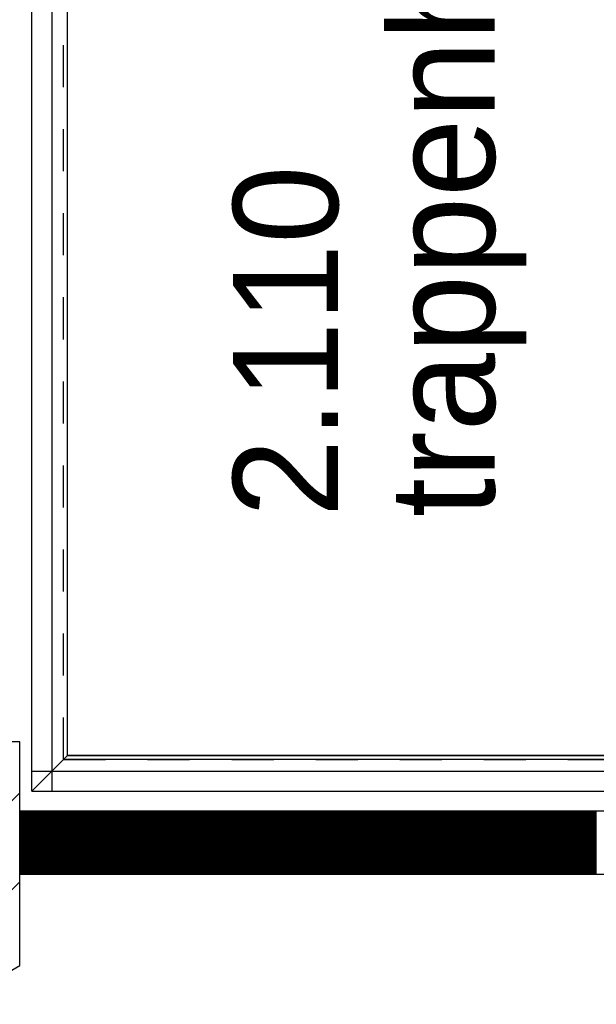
# Model space of a CAD drawing. Extents: x -1448 to 118900, y -195097 to 442500.
# Tile 20 of 103: x 16155 to 17528, y 400988 to 403331. Entities that reach past the tile are written whole.
import ezdxf

# ---------------------------------------------------------------- set-up
doc = ezdxf.new("R2010")
doc.units = 0
doc.header["$LTSCALE"] = 100
doc.linetypes.add('HIDDEN', pattern=[2, 1, -1])
for name, color, linetype in [('AL24----_TRAPPEN', 7, 'CONTINUOUS'), ('AL28----_KONSTRUKTIE', 3, 'CONTINUOUS'), ('AL29----_BOVENBOUW', 7, 'CONTINUOUS'), ('ALXA1---_RASTER50', 12, 'CONTINUOUS'), ('ALXAB---_PREFABBETON', 1, 'CONTINUOUS'), ('BOUW', 8, 'CONTINUOUS'), ('HEKWERKEN', 1, 'CONTINUOUS')]:
    doc.layers.add(name, color=color, linetype=linetype)
doc.styles.add('BURO-025', font='BUROFONT.shx', dxfattribs={"height": 250})

msp = doc.modelspace()

# ---------------------------------------------------------------- linework, layer by layer
at = {"layer": 'AL24----_TRAPPEN', "color": 8, "linetype": 'HIDDEN'}
for q in [(16259.9, 404751.3), (18781.6, 401570.3)]:
    msp.add_line((16259.9, 401570.3), q, dxfattribs=at)
at = {"layer": 'AL24----_TRAPPEN', "color": 8}
for p, q in [((16269.4, 401579.8), (18784.8, 401579.8)), ((16184.4, 401542.8), (18772.4, 401542.8)), ((16184.4, 401494.8), (18756.3, 401494.8))]:
    msp.add_line(p, q, dxfattribs=at)
at = {"layer": 'AL28----_KONSTRUKTIE', "color": 8, "linetype": 'CONTINUOUS'}
for p, q in [((16155.4, 401612.7), (15975.4, 401612.7)), ((16155.4, 401080.1), (16155.4, 401612.7)), ((15995.4, 400987.7), (16155.4, 401080.1))]:
    msp.add_line(p, q, dxfattribs=at)
at = {"layer": 'AL28----_KONSTRUKTIE', "color": 8}
for p, q in [((16155.4, 401447.7), (16155.4, 401297.7)), ((22953.1, 401447.7), (16155.4, 401447.7)), ((16155.4, 401447.7), (16155.4, 401297.7)), ((22953.1, 401447.7), (16155.4, 401447.7)), ((16155.4, 401297.7), (22953.1, 401297.7)), ((16155.4, 401297.7), (22953.1, 401297.7))]:
    msp.add_line(p, q, dxfattribs=at)
at = {"layer": 'AL29----_BOVENBOUW', "color": 8}
for p, q in [((16184.4, 401494.8), (16184.4, 404826.8)), ((16232.4, 401494.8), (16232.4, 404826.8)), ((16184.4, 401494.8), (16269.4, 401579.8))]:
    msp.add_line(p, q, dxfattribs=at)
msp.add_lwpolyline([(16269.4, 401579.8), (16269.4, 404741.8), (17865.4, 404741.8), (17865.4, 401579.8)], close=True, dxfattribs=at)
at = {"layer": 'ALXA1---_RASTER50', "color": 8}
for p, q in [((16156.5, 401447.7), (16156.5, 401297.7)), ((16158.5, 401447.7), (16158.5, 401297.7)), ((16160.5, 401447.7), (16160.5, 401297.7)), ((16162.5, 401447.7), (16162.5, 401297.7)), ((16164.5, 401447.7), (16164.5, 401297.7)), ((16166.5, 401447.7), (16166.5, 401297.7)), ((16168.5, 401447.7), (16168.5, 401297.7)), ((16170.5, 401447.7), (16170.5, 401297.7)), ((16172.5, 401447.7), (16172.5, 401297.7)), ((16174.5, 401447.7), (16174.5, 401297.7)), ((16176.5, 401447.7), (16176.5, 401297.7)), ((16178.5, 401447.7), (16178.5, 401297.7)), ((16180.5, 401447.7), (16180.5, 401297.7)), ((16182.5, 401447.7), (16182.5, 401297.7)), ((16184.5, 401447.7), (16184.5, 401297.7)), ((16186.5, 401447.7), (16186.5, 401297.7)), ((16188.5, 401447.7), (16188.5, 401297.7)), ((16190.5, 401447.7), (16190.5, 401297.7)), ((16192.5, 401447.7), (16192.5, 401297.7)), ((16194.5, 401447.7), (16194.5, 401297.7)), ((16196.5, 401447.7), (16196.5, 401297.7)), ((16198.5, 401447.7), (16198.5, 401297.7)), ((16200.5, 401447.7), (16200.5, 401297.7)), ((16202.5, 401447.7), (16202.5, 401297.7)), ((16204.5, 401447.7), (16204.5, 401297.7)), ((16206.5, 401447.7), (16206.5, 401297.7)), ((16208.5, 401447.7), (16208.5, 401297.7)), ((16210.5, 401447.7), (16210.5, 401297.7)), ((16212.5, 401447.7), (16212.5, 401297.7)), ((16214.5, 401447.7), (16214.5, 401297.7)), ((16216.5, 401447.7), (16216.5, 401297.7)), ((16218.5, 401447.7), (16218.5, 401297.7)), ((16220.5, 401447.7), (16220.5, 401297.7)), ((16222.5, 401447.7), (16222.5, 401297.7)), ((16224.5, 401447.7), (16224.5, 401297.7)), ((16226.5, 401447.7), (16226.5, 401297.7)), ((16228.5, 401447.7), (16228.5, 401297.7)), ((16230.5, 401447.7), (16230.5, 401297.7)), ((16232.5, 401447.7), (16232.5, 401297.7)), ((16234.5, 401447.7), (16234.5, 401297.7)), ((16236.5, 401447.7), (16236.5, 401297.7)), ((16238.5, 401447.7), (16238.5, 401297.7)), ((16240.5, 401447.7), (16240.5, 401297.7)), ((16242.5, 401447.7), (16242.5, 401297.7)), ((16244.5, 401447.7), (16244.5, 401297.7)), ((16246.5, 401447.7), (16246.5, 401297.7)), ((16248.5, 401447.7), (16248.5, 401297.7)), ((16250.5, 401447.7), (16250.5, 401297.7)), ((16252.5, 401447.7), (16252.5, 401297.7)), ((16254.5, 401447.7), (16254.5, 401297.7)), ((16256.5, 401447.7), (16256.5, 401297.7)), ((16258.5, 401447.7), (16258.5, 401297.7)), ((16260.5, 401447.7), (16260.5, 401297.7)), ((16262.5, 401447.7), (16262.5, 401297.7)), ((16264.5, 401447.7), (16264.5, 401297.7)), ((16266.5, 401447.7), (16266.5, 401297.7)), ((16268.5, 401447.7), (16268.5, 401297.7)), ((16270.5, 401447.7), (16270.5, 401297.7)), ((16272.5, 401447.7), (16272.5, 401297.7)), ((16274.5, 401447.7), (16274.5, 401297.7)), ((16276.5, 401447.7), (16276.5, 401297.7)), ((16278.5, 401447.7), (16278.5, 401297.7)), ((16280.5, 401447.7), (16280.5, 401297.7)), ((16282.5, 401447.7), (16282.5, 401297.7)), ((16284.5, 401447.7), (16284.5, 401297.7)), ((16286.5, 401447.7), (16286.5, 401297.7)), ((16288.5, 401447.7), (16288.5, 401297.7)), ((16290.5, 401447.7), (16290.5, 401297.7)), ((16292.5, 401447.7), (16292.5, 401297.7)), ((16294.5, 401447.7), (16294.5, 401297.7)), ((16296.5, 401447.7), (16296.5, 401297.7)), ((16298.5, 401447.7), (16298.5, 401297.7)), ((16300.5, 401447.7), (16300.5, 401297.7)), ((16302.5, 401447.7), (16302.5, 401297.7)), ((16304.5, 401447.7), (16304.5, 401297.7)), ((16306.5, 401447.7), (16306.5, 401297.7)), ((16308.5, 401447.7), (16308.5, 401297.7)), ((16310.5, 401447.7), (16310.5, 401297.7)), ((16312.5, 401447.7), (16312.5, 401297.7)), ((16314.5, 401447.7), (16314.5, 401297.7)), ((16316.5, 401447.7), (16316.5, 401297.7)), ((16318.5, 401447.7), (16318.5, 401297.7)), ((16320.5, 401447.7), (16320.5, 401297.7)), ((16322.5, 401447.7), (16322.5, 401297.7)), ((16324.5, 401447.7), (16324.5, 401297.7)), ((16326.5, 401447.7), (16326.5, 401297.7)), ((16328.5, 401447.7), (16328.5, 401297.7)), ((16330.5, 401447.7), (16330.5, 401297.7)), ((16332.5, 401447.7), (16332.5, 401297.7)), ((16334.5, 401447.7), (16334.5, 401297.7)), ((16336.5, 401447.7), (16336.5, 401297.7)), ((16338.5, 401447.7), (16338.5, 401297.7)), ((16340.5, 401447.7), (16340.5, 401297.7)), ((16342.5, 401447.7), (16342.5, 401297.7)), ((16344.5, 401447.7), (16344.5, 401297.7)), ((16346.5, 401447.7), (16346.5, 401297.7)), ((16348.5, 401447.7), (16348.5, 401297.7)), ((16350.5, 401447.7), (16350.5, 401297.7)), ((16352.5, 401447.7), (16352.5, 401297.7)), ((16354.5, 401447.7), (16354.5, 401297.7)), ((16356.5, 401447.7), (16356.5, 401297.7)), ((16358.5, 401447.7), (16358.5, 401297.7)), ((16360.5, 401447.7), (16360.5, 401297.7)), ((16362.5, 401447.7), (16362.5, 401297.7)), ((16364.5, 401447.7), (16364.5, 401297.7)), ((16366.5, 401447.7), (16366.5, 401297.7)), ((16368.5, 401447.7), (16368.5, 401297.7)), ((16370.5, 401447.7), (16370.5, 401297.7)), ((16372.5, 401447.7), (16372.5, 401297.7)), ((16374.5, 401447.7), (16374.5, 401297.7)), ((16376.5, 401447.7), (16376.5, 401297.7)), ((16378.5, 401447.7), (16378.5, 401297.7)), ((16380.5, 401447.7), (16380.5, 401297.7)), ((16382.5, 401447.7), (16382.5, 401297.7)), ((16384.5, 401447.7), (16384.5, 401297.7)), ((16386.5, 401447.7), (16386.5, 401297.7)), ((16388.5, 401447.7), (16388.5, 401297.7)), ((16390.5, 401447.7), (16390.5, 401297.7)), ((16392.5, 401447.7), (16392.5, 401297.7)), ((16394.5, 401447.7), (16394.5, 401297.7)), ((16396.5, 401447.7), (16396.5, 401297.7)), ((16398.5, 401447.7), (16398.5, 401297.7)), ((16400.5, 401447.7), (16400.5, 401297.7)), ((16402.5, 401447.7), (16402.5, 401297.7)), ((16404.5, 401447.7), (16404.5, 401297.7)), ((16406.5, 401447.7), (16406.5, 401297.7)), ((16408.5, 401447.7), (16408.5, 401297.7)), ((16410.5, 401447.7), (16410.5, 401297.7)), ((16412.5, 401447.7), (16412.5, 401297.7)), ((16414.5, 401447.7), (16414.5, 401297.7)), ((16416.5, 401447.7), (16416.5, 401297.7)), ((16418.5, 401447.7), (16418.5, 401297.7)), ((16420.5, 401447.7), (16420.5, 401297.7)), ((16422.5, 401447.7), (16422.5, 401297.7)), ((16424.5, 401447.7), (16424.5, 401297.7)), ((16426.5, 401447.7), (16426.5, 401297.7)), ((16428.5, 401447.7), (16428.5, 401297.7)), ((16430.5, 401447.7), (16430.5, 401297.7)), ((16432.5, 401447.7), (16432.5, 401297.7)), ((16434.5, 401447.7), (16434.5, 401297.7)), ((16436.5, 401447.7), (16436.5, 401297.7)), ((16438.5, 401447.7), (16438.5, 401297.7)), ((16440.5, 401447.7), (16440.5, 401297.7)), ((16442.5, 401447.7), (16442.5, 401297.7)), ((16444.5, 401447.7), (16444.5, 401297.7)), ((16446.5, 401447.7), (16446.5, 401297.7)), ((16448.5, 401447.7), (16448.5, 401297.7)), ((16450.5, 401447.7), (16450.5, 401297.7)), ((16452.5, 401447.7), (16452.5, 401297.7)), ((16454.5, 401447.7), (16454.5, 401297.7)), ((16456.5, 401447.7), (16456.5, 401297.7)), ((16458.5, 401447.7), (16458.5, 401297.7)), ((16460.5, 401447.7), (16460.5, 401297.7)), ((16462.5, 401447.7), (16462.5, 401297.7)), ((16464.5, 401447.7), (16464.5, 401297.7)), ((16466.5, 401447.7), (16466.5, 401297.7)), ((16468.5, 401447.7), (16468.5, 401297.7)), ((16470.5, 401447.7), (16470.5, 401297.7)), ((16472.5, 401447.7), (16472.5, 401297.7)), ((16474.5, 401447.7), (16474.5, 401297.7)), ((16476.5, 401447.7), (16476.5, 401297.7)), ((16478.5, 401447.7), (16478.5, 401297.7)), ((16480.5, 401447.7), (16480.5, 401297.7)), ((16482.5, 401447.7), (16482.5, 401297.7)), ((16484.5, 401447.7), (16484.5, 401297.7)), ((16486.5, 401447.7), (16486.5, 401297.7)), ((16488.5, 401447.7), (16488.5, 401297.7)), ((16490.5, 401447.7), (16490.5, 401297.7)), ((16492.5, 401447.7), (16492.5, 401297.7)), ((16494.5, 401447.7), (16494.5, 401297.7)), ((16496.5, 401447.7), (16496.5, 401297.7)), ((16498.5, 401447.7), (16498.5, 401297.7)), ((16500.5, 401447.7), (16500.5, 401297.7)), ((16502.5, 401447.7), (16502.5, 401297.7)), ((16504.5, 401447.7), (16504.5, 401297.7)), ((16506.5, 401447.7), (16506.5, 401297.7)), ((16508.5, 401447.7), (16508.5, 401297.7)), ((16510.5, 401447.7), (16510.5, 401297.7)), ((16512.5, 401447.7), (16512.5, 401297.7)), ((16514.5, 401447.7), (16514.5, 401297.7)), ((16516.5, 401447.7), (16516.5, 401297.7)), ((16518.5, 401447.7), (16518.5, 401297.7)), ((16520.5, 401447.7), (16520.5, 401297.7)), ((16522.5, 401447.7), (16522.5, 401297.7)), ((16524.5, 401447.7), (16524.5, 401297.7)), ((16526.5, 401447.7), (16526.5, 401297.7)), ((16528.5, 401447.7), (16528.5, 401297.7)), ((16530.5, 401447.7), (16530.5, 401297.7)), ((16532.5, 401447.7), (16532.5, 401297.7)), ((16534.5, 401447.7), (16534.5, 401297.7)), ((16536.5, 401447.7), (16536.5, 401297.7)), ((16538.5, 401447.7), (16538.5, 401297.7)), ((16540.5, 401447.7), (16540.5, 401297.7)), ((16542.5, 401447.7), (16542.5, 401297.7)), ((16544.5, 401447.7), (16544.5, 401297.7)), ((16546.5, 401447.7), (16546.5, 401297.7)), ((16548.5, 401447.7), (16548.5, 401297.7)), ((16550.5, 401447.7), (16550.5, 401297.7)), ((16552.5, 401447.7), (16552.5, 401297.7)), ((16554.5, 401447.7), (16554.5, 401297.7)), ((16556.5, 401447.7), (16556.5, 401297.7)), ((16558.5, 401447.7), (16558.5, 401297.7)), ((16560.5, 401447.7), (16560.5, 401297.7)), ((16562.5, 401447.7), (16562.5, 401297.7)), ((16564.5, 401447.7), (16564.5, 401297.7)), ((16566.5, 401447.7), (16566.5, 401297.7)), ((16568.5, 401447.7), (16568.5, 401297.7)), ((16570.5, 401447.7), (16570.5, 401297.7)), ((16572.5, 401447.7), (16572.5, 401297.7)), ((16574.5, 401447.7), (16574.5, 401297.7)), ((16576.5, 401447.7), (16576.5, 401297.7)), ((16578.5, 401447.7), (16578.5, 401297.7)), ((16580.5, 401447.7), (16580.5, 401297.7)), ((16582.5, 401447.7), (16582.5, 401297.7)), ((16584.5, 401447.7), (16584.5, 401297.7)), ((16586.5, 401447.7), (16586.5, 401297.7)), ((16588.5, 401447.7), (16588.5, 401297.7)), ((16590.5, 401447.7), (16590.5, 401297.7)), ((16592.5, 401447.7), (16592.5, 401297.7)), ((16594.5, 401447.7), (16594.5, 401297.7)), ((16596.5, 401447.7), (16596.5, 401297.7)), ((16598.5, 401447.7), (16598.5, 401297.7)), ((16600.5, 401447.7), (16600.5, 401297.7)), ((16602.5, 401447.7), (16602.5, 401297.7)), ((16604.5, 401447.7), (16604.5, 401297.7)), ((16606.5, 401447.7), (16606.5, 401297.7)), ((16608.5, 401447.7), (16608.5, 401297.7)), ((16610.5, 401447.7), (16610.5, 401297.7)), ((16612.5, 401447.7), (16612.5, 401297.7)), ((16614.5, 401447.7), (16614.5, 401297.7)), ((16616.5, 401447.7), (16616.5, 401297.7)), ((16618.5, 401447.7), (16618.5, 401297.7)), ((16620.5, 401447.7), (16620.5, 401297.7)), ((16622.5, 401447.7), (16622.5, 401297.7)), ((16624.5, 401447.7), (16624.5, 401297.7)), ((16626.5, 401447.7), (16626.5, 401297.7)), ((16628.5, 401447.7), (16628.5, 401297.7)), ((16630.5, 401447.7), (16630.5, 401297.7)), ((16632.5, 401447.7), (16632.5, 401297.7)), ((16634.5, 401447.7), (16634.5, 401297.7)), ((16636.5, 401447.7), (16636.5, 401297.7)), ((16638.5, 401447.7), (16638.5, 401297.7)), ((16640.5, 401447.7), (16640.5, 401297.7)), ((16642.5, 401447.7), (16642.5, 401297.7)), ((16644.5, 401447.7), (16644.5, 401297.7)), ((16646.5, 401447.7), (16646.5, 401297.7)), ((16648.5, 401447.7), (16648.5, 401297.7)), ((16650.5, 401447.7), (16650.5, 401297.7)), ((16652.5, 401447.7), (16652.5, 401297.7)), ((16654.5, 401447.7), (16654.5, 401297.7)), ((16656.5, 401447.7), (16656.5, 401297.7)), ((16658.5, 401447.7), (16658.5, 401297.7)), ((16660.5, 401447.7), (16660.5, 401297.7)), ((16662.5, 401447.7), (16662.5, 401297.7)), ((16664.5, 401447.7), (16664.5, 401297.7)), ((16666.5, 401447.7), (16666.5, 401297.7)), ((16668.5, 401447.7), (16668.5, 401297.7)), ((16670.5, 401447.7), (16670.5, 401297.7)), ((16672.5, 401447.7), (16672.5, 401297.7)), ((16674.5, 401447.7), (16674.5, 401297.7)), ((16676.5, 401447.7), (16676.5, 401297.7)), ((16678.5, 401447.7), (16678.5, 401297.7)), ((16680.5, 401447.7), (16680.5, 401297.7)), ((16682.5, 401447.7), (16682.5, 401297.7)), ((16684.5, 401447.7), (16684.5, 401297.7)), ((16686.5, 401447.7), (16686.5, 401297.7)), ((16688.5, 401447.7), (16688.5, 401297.7)), ((16690.5, 401447.7), (16690.5, 401297.7)), ((16692.5, 401447.7), (16692.5, 401297.7)), ((16694.5, 401447.7), (16694.5, 401297.7)), ((16696.5, 401447.7), (16696.5, 401297.7)), ((16698.5, 401447.7), (16698.5, 401297.7)), ((16700.5, 401447.7), (16700.5, 401297.7)), ((16702.5, 401447.7), (16702.5, 401297.7)), ((16704.5, 401447.7), (16704.5, 401297.7)), ((16706.5, 401447.7), (16706.5, 401297.7)), ((16708.5, 401447.7), (16708.5, 401297.7)), ((16710.5, 401447.7), (16710.5, 401297.7)), ((16712.5, 401447.7), (16712.5, 401297.7)), ((16714.5, 401447.7), (16714.5, 401297.7)), ((16716.5, 401447.7), (16716.5, 401297.7)), ((16718.5, 401447.7), (16718.5, 401297.7)), ((16720.5, 401447.7), (16720.5, 401297.7)), ((16722.5, 401447.7), (16722.5, 401297.7)), ((16724.5, 401447.7), (16724.5, 401297.7)), ((16726.5, 401447.7), (16726.5, 401297.7)), ((16728.5, 401447.7), (16728.5, 401297.7)), ((16730.5, 401447.7), (16730.5, 401297.7)), ((16732.5, 401447.7), (16732.5, 401297.7)), ((16734.5, 401447.7), (16734.5, 401297.7)), ((16736.5, 401447.7), (16736.5, 401297.7)), ((16738.5, 401447.7), (16738.5, 401297.7)), ((16740.5, 401447.7), (16740.5, 401297.7)), ((16742.5, 401447.7), (16742.5, 401297.7)), ((16744.5, 401447.7), (16744.5, 401297.7)), ((16746.5, 401447.7), (16746.5, 401297.7)), ((16748.5, 401447.7), (16748.5, 401297.7)), ((16750.5, 401447.7), (16750.5, 401297.7)), ((16752.5, 401447.7), (16752.5, 401297.7)), ((16754.5, 401447.7), (16754.5, 401297.7)), ((16756.5, 401447.7), (16756.5, 401297.7)), ((16758.5, 401447.7), (16758.5, 401297.7)), ((16760.5, 401447.7), (16760.5, 401297.7)), ((16762.5, 401447.7), (16762.5, 401297.7)), ((16764.5, 401447.7), (16764.5, 401297.7)), ((16766.5, 401447.7), (16766.5, 401297.7)), ((16768.5, 401447.7), (16768.5, 401297.7)), ((16770.5, 401447.7), (16770.5, 401297.7)), ((16772.5, 401447.7), (16772.5, 401297.7)), ((16774.5, 401447.7), (16774.5, 401297.7)), ((16776.5, 401447.7), (16776.5, 401297.7)), ((16778.5, 401447.7), (16778.5, 401297.7)), ((16780.5, 401447.7), (16780.5, 401297.7)), ((16782.5, 401447.7), (16782.5, 401297.7)), ((16784.5, 401447.7), (16784.5, 401297.7)), ((16786.5, 401447.7), (16786.5, 401297.7)), ((16788.5, 401447.7), (16788.5, 401297.7)), ((16790.5, 401447.7), (16790.5, 401297.7)), ((16792.5, 401447.7), (16792.5, 401297.7)), ((16794.5, 401447.7), (16794.5, 401297.7)), ((16796.5, 401447.7), (16796.5, 401297.7)), ((16798.5, 401447.7), (16798.5, 401297.7)), ((16800.5, 401447.7), (16800.5, 401297.7)), ((16802.5, 401447.7), (16802.5, 401297.7)), ((16804.5, 401447.7), (16804.5, 401297.7)), ((16806.5, 401447.7), (16806.5, 401297.7)), ((16808.5, 401447.7), (16808.5, 401297.7)), ((16810.5, 401447.7), (16810.5, 401297.7)), ((16812.5, 401447.7), (16812.5, 401297.7)), ((16814.5, 401447.7), (16814.5, 401297.7)), ((16816.5, 401447.7), (16816.5, 401297.7)), ((16818.5, 401447.7), (16818.5, 401297.7)), ((16820.5, 401447.7), (16820.5, 401297.7)), ((16822.5, 401447.7), (16822.5, 401297.7)), ((16824.5, 401447.7), (16824.5, 401297.7)), ((16826.5, 401447.7), (16826.5, 401297.7)), ((16828.5, 401447.7), (16828.5, 401297.7)), ((16830.5, 401447.7), (16830.5, 401297.7)), ((16832.5, 401447.7), (16832.5, 401297.7)), ((16834.5, 401447.7), (16834.5, 401297.7)), ((16836.5, 401447.7), (16836.5, 401297.7)), ((16838.5, 401447.7), (16838.5, 401297.7)), ((16840.5, 401447.7), (16840.5, 401297.7)), ((16842.5, 401447.7), (16842.5, 401297.7)), ((16844.5, 401447.7), (16844.5, 401297.7)), ((16846.5, 401447.7), (16846.5, 401297.7)), ((16848.5, 401447.7), (16848.5, 401297.7)), ((16850.5, 401447.7), (16850.5, 401297.7)), ((16852.5, 401447.7), (16852.5, 401297.7)), ((16854.5, 401447.7), (16854.5, 401297.7)), ((16856.5, 401447.7), (16856.5, 401297.7)), ((16858.5, 401447.7), (16858.5, 401297.7)), ((16860.5, 401447.7), (16860.5, 401297.7)), ((16862.5, 401447.7), (16862.5, 401297.7)), ((16864.5, 401447.7), (16864.5, 401297.7)), ((16866.5, 401447.7), (16866.5, 401297.7)), ((16868.5, 401447.7), (16868.5, 401297.7)), ((16870.5, 401447.7), (16870.5, 401297.7)), ((16872.5, 401447.7), (16872.5, 401297.7)), ((16874.5, 401447.7), (16874.5, 401297.7)), ((16876.5, 401447.7), (16876.5, 401297.7)), ((16878.5, 401447.7), (16878.5, 401297.7)), ((16880.5, 401447.7), (16880.5, 401297.7)), ((16882.5, 401447.7), (16882.5, 401297.7)), ((16884.5, 401447.7), (16884.5, 401297.7)), ((16886.5, 401447.7), (16886.5, 401297.7)), ((16888.5, 401447.7), (16888.5, 401297.7)), ((16890.5, 401447.7), (16890.5, 401297.7)), ((16892.5, 401447.7), (16892.5, 401297.7)), ((16894.5, 401447.7), (16894.5, 401297.7)), ((16896.5, 401447.7), (16896.5, 401297.7)), ((16898.5, 401447.7), (16898.5, 401297.7)), ((16900.5, 401447.7), (16900.5, 401297.7)), ((16902.5, 401447.7), (16902.5, 401297.7)), ((16904.5, 401447.7), (16904.5, 401297.7)), ((16906.5, 401447.7), (16906.5, 401297.7)), ((16908.5, 401447.7), (16908.5, 401297.7)), ((16910.5, 401447.7), (16910.5, 401297.7)), ((16912.5, 401447.7), (16912.5, 401297.7)), ((16914.5, 401447.7), (16914.5, 401297.7)), ((16916.5, 401447.7), (16916.5, 401297.7)), ((16918.5, 401447.7), (16918.5, 401297.7)), ((16920.5, 401447.7), (16920.5, 401297.7)), ((16922.5, 401447.7), (16922.5, 401297.7)), ((16924.5, 401447.7), (16924.5, 401297.7)), ((16926.5, 401447.7), (16926.5, 401297.7)), ((16928.5, 401447.7), (16928.5, 401297.7)), ((16930.5, 401447.7), (16930.5, 401297.7)), ((16932.5, 401447.7), (16932.5, 401297.7)), ((16934.5, 401447.7), (16934.5, 401297.7)), ((16936.5, 401447.7), (16936.5, 401297.7)), ((16938.5, 401447.7), (16938.5, 401297.7)), ((16940.5, 401447.7), (16940.5, 401297.7)), ((16942.5, 401447.7), (16942.5, 401297.7)), ((16944.5, 401447.7), (16944.5, 401297.7)), ((16946.5, 401447.7), (16946.5, 401297.7)), ((16948.5, 401447.7), (16948.5, 401297.7)), ((16950.5, 401447.7), (16950.5, 401297.7)), ((16952.5, 401447.7), (16952.5, 401297.7)), ((16954.5, 401447.7), (16954.5, 401297.7)), ((16956.5, 401447.7), (16956.5, 401297.7)), ((16958.5, 401447.7), (16958.5, 401297.7)), ((16960.5, 401447.7), (16960.5, 401297.7)), ((16962.5, 401447.7), (16962.5, 401297.7)), ((16964.5, 401447.7), (16964.5, 401297.7)), ((16966.5, 401447.7), (16966.5, 401297.7)), ((16968.5, 401447.7), (16968.5, 401297.7)), ((16970.5, 401447.7), (16970.5, 401297.7)), ((16972.5, 401447.7), (16972.5, 401297.7)), ((16974.5, 401447.7), (16974.5, 401297.7)), ((16976.5, 401447.7), (16976.5, 401297.7)), ((16978.5, 401447.7), (16978.5, 401297.7)), ((16980.5, 401447.7), (16980.5, 401297.7)), ((16982.5, 401447.7), (16982.5, 401297.7)), ((16984.5, 401447.7), (16984.5, 401297.7)), ((16986.5, 401447.7), (16986.5, 401297.7)), ((16988.5, 401447.7), (16988.5, 401297.7)), ((16990.5, 401447.7), (16990.5, 401297.7)), ((16992.5, 401447.7), (16992.5, 401297.7)), ((16994.5, 401447.7), (16994.5, 401297.7)), ((16996.5, 401447.7), (16996.5, 401297.7)), ((16998.5, 401447.7), (16998.5, 401297.7)), ((17000.5, 401447.7), (17000.5, 401297.7)), ((17002.5, 401447.7), (17002.5, 401297.7)), ((17004.5, 401447.7), (17004.5, 401297.7)), ((17006.5, 401447.7), (17006.5, 401297.7)), ((17008.5, 401447.7), (17008.5, 401297.7)), ((17010.5, 401447.7), (17010.5, 401297.7)), ((17012.5, 401447.7), (17012.5, 401297.7)), ((17014.5, 401447.7), (17014.5, 401297.7)), ((17016.5, 401447.7), (17016.5, 401297.7)), ((17018.5, 401447.7), (17018.5, 401297.7)), ((17020.5, 401447.7), (17020.5, 401297.7)), ((17022.5, 401447.7), (17022.5, 401297.7)), ((17024.5, 401447.7), (17024.5, 401297.7)), ((17026.5, 401447.7), (17026.5, 401297.7)), ((17028.5, 401447.7), (17028.5, 401297.7)), ((17030.5, 401447.7), (17030.5, 401297.7)), ((17032.5, 401447.7), (17032.5, 401297.7)), ((17034.5, 401447.7), (17034.5, 401297.7)), ((17036.5, 401447.7), (17036.5, 401297.7)), ((17038.5, 401447.7), (17038.5, 401297.7)), ((17040.5, 401447.7), (17040.5, 401297.7)), ((17042.5, 401447.7), (17042.5, 401297.7)), ((17044.5, 401447.7), (17044.5, 401297.7)), ((17046.5, 401447.7), (17046.5, 401297.7)), ((17048.5, 401447.7), (17048.5, 401297.7)), ((17050.5, 401447.7), (17050.5, 401297.7)), ((17052.5, 401447.7), (17052.5, 401297.7)), ((17054.5, 401447.7), (17054.5, 401297.7)), ((17056.5, 401447.7), (17056.5, 401297.7)), ((17058.5, 401447.7), (17058.5, 401297.7)), ((17060.5, 401447.7), (17060.5, 401297.7)), ((17062.5, 401447.7), (17062.5, 401297.7)), ((17064.5, 401447.7), (17064.5, 401297.7)), ((17066.5, 401447.7), (17066.5, 401297.7)), ((17068.5, 401447.7), (17068.5, 401297.7)), ((17070.5, 401447.7), (17070.5, 401297.7)), ((17072.5, 401447.7), (17072.5, 401297.7)), ((17074.5, 401447.7), (17074.5, 401297.7)), ((17076.5, 401447.7), (17076.5, 401297.7)), ((17078.5, 401447.7), (17078.5, 401297.7)), ((17080.5, 401447.7), (17080.5, 401297.7)), ((17082.5, 401447.7), (17082.5, 401297.7)), ((17084.5, 401447.7), (17084.5, 401297.7)), ((17086.5, 401447.7), (17086.5, 401297.7)), ((17088.5, 401447.7), (17088.5, 401297.7)), ((17090.5, 401447.7), (17090.5, 401297.7)), ((17092.5, 401447.7), (17092.5, 401297.7)), ((17094.5, 401447.7), (17094.5, 401297.7)), ((17096.5, 401447.7), (17096.5, 401297.7)), ((17098.5, 401447.7), (17098.5, 401297.7)), ((17100.5, 401447.7), (17100.5, 401297.7)), ((17102.5, 401447.7), (17102.5, 401297.7)), ((17104.5, 401447.7), (17104.5, 401297.7)), ((17106.5, 401447.7), (17106.5, 401297.7)), ((17108.5, 401447.7), (17108.5, 401297.7)), ((17110.5, 401447.7), (17110.5, 401297.7)), ((17112.5, 401447.7), (17112.5, 401297.7)), ((17114.5, 401447.7), (17114.5, 401297.7)), ((17116.5, 401447.7), (17116.5, 401297.7)), ((17118.5, 401447.7), (17118.5, 401297.7)), ((17120.5, 401447.7), (17120.5, 401297.7)), ((17122.5, 401447.7), (17122.5, 401297.7)), ((17124.5, 401447.7), (17124.5, 401297.7)), ((17126.5, 401447.7), (17126.5, 401297.7)), ((17128.5, 401447.7), (17128.5, 401297.7)), ((17130.5, 401447.7), (17130.5, 401297.7)), ((17132.5, 401447.7), (17132.5, 401297.7)), ((17134.5, 401447.7), (17134.5, 401297.7)), ((17136.5, 401447.7), (17136.5, 401297.7)), ((17138.5, 401447.7), (17138.5, 401297.7)), ((17140.5, 401447.7), (17140.5, 401297.7)), ((17142.5, 401447.7), (17142.5, 401297.7)), ((17144.5, 401447.7), (17144.5, 401297.7)), ((17146.5, 401447.7), (17146.5, 401297.7)), ((17148.5, 401447.7), (17148.5, 401297.7)), ((17150.5, 401447.7), (17150.5, 401297.7)), ((17152.5, 401447.7), (17152.5, 401297.7)), ((17154.5, 401447.7), (17154.5, 401297.7)), ((17156.5, 401447.7), (17156.5, 401297.7)), ((17158.5, 401447.7), (17158.5, 401297.7)), ((17160.5, 401447.7), (17160.5, 401297.7)), ((17162.5, 401447.7), (17162.5, 401297.7)), ((17164.5, 401447.7), (17164.5, 401297.7)), ((17166.5, 401447.7), (17166.5, 401297.7)), ((17168.5, 401447.7), (17168.5, 401297.7)), ((17170.5, 401447.7), (17170.5, 401297.7)), ((17172.5, 401447.7), (17172.5, 401297.7)), ((17174.5, 401447.7), (17174.5, 401297.7)), ((17176.5, 401447.7), (17176.5, 401297.7)), ((17178.5, 401447.7), (17178.5, 401297.7)), ((17180.5, 401447.7), (17180.5, 401297.7)), ((17182.5, 401447.7), (17182.5, 401297.7)), ((17184.5, 401447.7), (17184.5, 401297.7)), ((17186.5, 401447.7), (17186.5, 401297.7)), ((17188.5, 401447.7), (17188.5, 401297.7)), ((17190.5, 401447.7), (17190.5, 401297.7)), ((17192.5, 401447.7), (17192.5, 401297.7)), ((17194.5, 401447.7), (17194.5, 401297.7)), ((17196.5, 401447.7), (17196.5, 401297.7)), ((17198.5, 401447.7), (17198.5, 401297.7)), ((17200.5, 401447.7), (17200.5, 401297.7)), ((17202.5, 401447.7), (17202.5, 401297.7)), ((17204.5, 401447.7), (17204.5, 401297.7)), ((17206.5, 401447.7), (17206.5, 401297.7)), ((17208.5, 401447.7), (17208.5, 401297.7)), ((17210.5, 401447.7), (17210.5, 401297.7)), ((17212.5, 401447.7), (17212.5, 401297.7)), ((17214.5, 401447.7), (17214.5, 401297.7)), ((17216.5, 401447.7), (17216.5, 401297.7)), ((17218.5, 401447.7), (17218.5, 401297.7)), ((17220.5, 401447.7), (17220.5, 401297.7)), ((17222.5, 401447.7), (17222.5, 401297.7)), ((17224.5, 401447.7), (17224.5, 401297.7)), ((17226.5, 401447.7), (17226.5, 401297.7)), ((17228.5, 401447.7), (17228.5, 401297.7)), ((17230.5, 401447.7), (17230.5, 401297.7)), ((17232.5, 401447.7), (17232.5, 401297.7)), ((17234.5, 401447.7), (17234.5, 401297.7)), ((17236.5, 401447.7), (17236.5, 401297.7)), ((17238.5, 401447.7), (17238.5, 401297.7)), ((17240.5, 401447.7), (17240.5, 401297.7)), ((17242.5, 401447.7), (17242.5, 401297.7)), ((17244.5, 401447.7), (17244.5, 401297.7)), ((17246.5, 401447.7), (17246.5, 401297.7)), ((17248.5, 401447.7), (17248.5, 401297.7)), ((17250.5, 401447.7), (17250.5, 401297.7)), ((17252.5, 401447.7), (17252.5, 401297.7)), ((17254.5, 401447.7), (17254.5, 401297.7)), ((17256.5, 401447.7), (17256.5, 401297.7)), ((17258.5, 401447.7), (17258.5, 401297.7)), ((17260.5, 401447.7), (17260.5, 401297.7)), ((17262.5, 401447.7), (17262.5, 401297.7)), ((17264.5, 401447.7), (17264.5, 401297.7)), ((17266.5, 401447.7), (17266.5, 401297.7)), ((17268.5, 401447.7), (17268.5, 401297.7)), ((17270.5, 401447.7), (17270.5, 401297.7)), ((17272.5, 401447.7), (17272.5, 401297.7)), ((17274.5, 401447.7), (17274.5, 401297.7)), ((17276.5, 401447.7), (17276.5, 401297.7)), ((17278.5, 401447.7), (17278.5, 401297.7)), ((17280.5, 401447.7), (17280.5, 401297.7)), ((17282.5, 401447.7), (17282.5, 401297.7)), ((17284.5, 401447.7), (17284.5, 401297.7)), ((17286.5, 401447.7), (17286.5, 401297.7)), ((17288.5, 401447.7), (17288.5, 401297.7)), ((17290.5, 401447.7), (17290.5, 401297.7)), ((17292.5, 401447.7), (17292.5, 401297.7)), ((17294.5, 401447.7), (17294.5, 401297.7)), ((17296.5, 401447.7), (17296.5, 401297.7)), ((17298.5, 401447.7), (17298.5, 401297.7)), ((17300.5, 401447.7), (17300.5, 401297.7)), ((17302.5, 401447.7), (17302.5, 401297.7)), ((17304.5, 401447.7), (17304.5, 401297.7)), ((17306.5, 401447.7), (17306.5, 401297.7)), ((17308.5, 401447.7), (17308.5, 401297.7)), ((17310.5, 401447.7), (17310.5, 401297.7)), ((17312.5, 401447.7), (17312.5, 401297.7)), ((17314.5, 401447.7), (17314.5, 401297.7)), ((17316.5, 401447.7), (17316.5, 401297.7)), ((17318.5, 401447.7), (17318.5, 401297.7)), ((17320.5, 401447.7), (17320.5, 401297.7)), ((17322.5, 401447.7), (17322.5, 401297.7)), ((17324.5, 401447.7), (17324.5, 401297.7)), ((17326.5, 401447.7), (17326.5, 401297.7)), ((17328.5, 401447.7), (17328.5, 401297.7)), ((17330.5, 401447.7), (17330.5, 401297.7)), ((17332.5, 401447.7), (17332.5, 401297.7)), ((17334.5, 401447.7), (17334.5, 401297.7)), ((17336.5, 401447.7), (17336.5, 401297.7)), ((17338.5, 401447.7), (17338.5, 401297.7)), ((17340.5, 401447.7), (17340.5, 401297.7)), ((17342.5, 401447.7), (17342.5, 401297.7)), ((17344.5, 401447.7), (17344.5, 401297.7)), ((17346.5, 401447.7), (17346.5, 401297.7)), ((17348.5, 401447.7), (17348.5, 401297.7)), ((17350.5, 401447.7), (17350.5, 401297.7)), ((17352.5, 401447.7), (17352.5, 401297.7)), ((17354.5, 401447.7), (17354.5, 401297.7)), ((17356.5, 401447.7), (17356.5, 401297.7)), ((17358.5, 401447.7), (17358.5, 401297.7)), ((17360.5, 401447.7), (17360.5, 401297.7)), ((17362.5, 401447.7), (17362.5, 401297.7)), ((17364.5, 401447.7), (17364.5, 401297.7)), ((17366.5, 401447.7), (17366.5, 401297.7)), ((17368.5, 401447.7), (17368.5, 401297.7)), ((17370.5, 401447.7), (17370.5, 401297.7)), ((17372.5, 401447.7), (17372.5, 401297.7)), ((17374.5, 401447.7), (17374.5, 401297.7)), ((17376.5, 401447.7), (17376.5, 401297.7)), ((17378.5, 401447.7), (17378.5, 401297.7)), ((17380.5, 401447.7), (17380.5, 401297.7)), ((17382.5, 401447.7), (17382.5, 401297.7)), ((17384.5, 401447.7), (17384.5, 401297.7)), ((17386.5, 401447.7), (17386.5, 401297.7)), ((17388.5, 401447.7), (17388.5, 401297.7)), ((17390.5, 401447.7), (17390.5, 401297.7)), ((17392.5, 401447.7), (17392.5, 401297.7)), ((17394.5, 401447.7), (17394.5, 401297.7)), ((17396.5, 401447.7), (17396.5, 401297.7)), ((17398.5, 401447.7), (17398.5, 401297.7)), ((17400.5, 401447.7), (17400.5, 401297.7)), ((17402.5, 401447.7), (17402.5, 401297.7)), ((17404.5, 401447.7), (17404.5, 401297.7)), ((17406.5, 401447.7), (17406.5, 401297.7)), ((17408.5, 401447.7), (17408.5, 401297.7)), ((17410.5, 401447.7), (17410.5, 401297.7)), ((17412.5, 401447.7), (17412.5, 401297.7)), ((17414.5, 401447.7), (17414.5, 401297.7)), ((17416.5, 401447.7), (17416.5, 401297.7)), ((17418.5, 401447.7), (17418.5, 401297.7)), ((17420.5, 401447.7), (17420.5, 401297.7)), ((17422.5, 401447.7), (17422.5, 401297.7)), ((17424.5, 401447.7), (17424.5, 401297.7)), ((17426.5, 401447.7), (17426.5, 401297.7)), ((17428.5, 401447.7), (17428.5, 401297.7)), ((17430.5, 401447.7), (17430.5, 401297.7)), ((17432.5, 401447.7), (17432.5, 401297.7)), ((17434.5, 401447.7), (17434.5, 401297.7)), ((17436.5, 401447.7), (17436.5, 401297.7)), ((17438.5, 401447.7), (17438.5, 401297.7)), ((17440.5, 401447.7), (17440.5, 401297.7)), ((17442.5, 401447.7), (17442.5, 401297.7)), ((17444.5, 401447.7), (17444.5, 401297.7)), ((17446.5, 401447.7), (17446.5, 401297.7)), ((17448.5, 401447.7), (17448.5, 401297.7)), ((17450.5, 401447.7), (17450.5, 401297.7)), ((17452.5, 401447.7), (17452.5, 401297.7)), ((17454.5, 401447.7), (17454.5, 401297.7)), ((17456.5, 401447.7), (17456.5, 401297.7)), ((17458.5, 401447.7), (17458.5, 401297.7)), ((17460.5, 401447.7), (17460.5, 401297.7)), ((17462.5, 401447.7), (17462.5, 401297.7)), ((17464.5, 401447.7), (17464.5, 401297.7)), ((17466.5, 401447.7), (17466.5, 401297.7)), ((17468.5, 401447.7), (17468.5, 401297.7)), ((17470.5, 401447.7), (17470.5, 401297.7)), ((17472.5, 401447.7), (17472.5, 401297.7)), ((17474.5, 401447.7), (17474.5, 401297.7)), ((17476.5, 401447.7), (17476.5, 401297.7)), ((17478.5, 401447.7), (17478.5, 401297.7)), ((17480.5, 401447.7), (17480.5, 401297.7)), ((17482.5, 401447.7), (17482.5, 401297.7)), ((17484.5, 401447.7), (17484.5, 401297.7)), ((17486.5, 401447.7), (17486.5, 401297.7)), ((17488.5, 401447.7), (17488.5, 401297.7)), ((17490.5, 401447.7), (17490.5, 401297.7)), ((17492.5, 401447.7), (17492.5, 401297.7)), ((17494.5, 401447.7), (17494.5, 401297.7)), ((17496.5, 401447.7), (17496.5, 401297.7)), ((17498.5, 401447.7), (17498.5, 401297.7)), ((17500.5, 401447.7), (17500.5, 401297.7)), ((17502.5, 401447.7), (17502.5, 401297.7)), ((17504.5, 401447.7), (17504.5, 401297.7)), ((17506.5, 401447.7), (17506.5, 401297.7)), ((17508.5, 401447.7), (17508.5, 401297.7)), ((17510.5, 401447.7), (17510.5, 401297.7)), ((17512.5, 401447.7), (17512.5, 401297.7)), ((17514.5, 401447.7), (17514.5, 401297.7)), ((17516.5, 401447.7), (17516.5, 401297.7)), ((17518.5, 401447.7), (17518.5, 401297.7)), ((17520.5, 401447.7), (17520.5, 401297.7)), ((17522.5, 401447.7), (17522.5, 401297.7)), ((17524.5, 401447.7), (17524.5, 401297.7)), ((17526.5, 401447.7), (17526.5, 401297.7))]:
    msp.add_line(p, q, dxfattribs=at)
at = {"layer": 'ALXAB---_PREFABBETON', "color": 8}
for p, q in [((15975.4, 401311.1), (16155.4, 401491.1)), ((16316.3, 401447.7), (16466.3, 401297.7)), ((16316.3, 401447.7), (16466.3, 401297.7)), ((16528.5, 401447.7), (16678.5, 401297.7)), ((16528.5, 401447.7), (16678.5, 401297.7)), ((16740.6, 401447.7), (16890.6, 401297.7)), ((16740.6, 401447.7), (16890.6, 401297.7)), ((16952.7, 401447.7), (17102.7, 401297.7)), ((16952.7, 401447.7), (17102.7, 401297.7)), ((17164.9, 401447.7), (17314.9, 401297.7)), ((17164.9, 401447.7), (17314.9, 401297.7)), ((17377, 401447.7), (17527, 401297.7)), ((17377, 401447.7), (17527, 401297.7)), ((16155.4, 401396.5), (16254.2, 401297.7)), ((16155.4, 401396.5), (16254.2, 401297.7)), ((15975.4, 401099), (16155.4, 401279))]:
    msp.add_line(p, q, dxfattribs=at)
at = {"layer": 'HEKWERKEN', "color": 8}
msp.add_line((18781.6, 401570.3), (16264.4, 401570.3), dxfattribs=at)

# ---------------------------------------------------------------- texts
at = {"layer": 'BOUW', "style": 'BURO-025'}
for s, p in [('trappenhuis', (17286.1, 402147.3)), ('2.110', (16913.1, 402147.3))]:
    msp.add_text(s, height=250, rotation=90, dxfattribs=at).set_placement(p)

doc.saveas('drawing.dxf')
